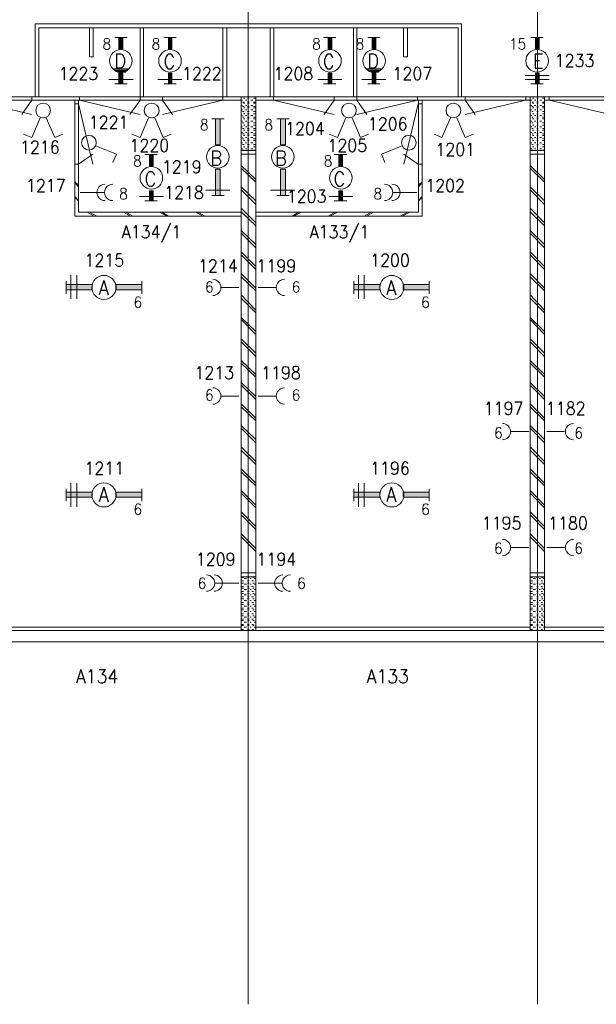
# Model space of a CAD drawing. Header units: metres. Extents: x -120 to -9, y 63 to 139.
# Tile 5 of 44: x -107 to -99, y 94 to 107. Entities that reach past the tile are written whole.
import ezdxf
from ezdxf.enums import TextEntityAlignment as Align

# ---------------------------------------------------------------- set-up
doc = ezdxf.new("R2010")
doc.units = ezdxf.units.M
doc.header["$MEASUREMENT"] = 0
doc.layers.add('Level 1', color=1, linetype='Continuous', lineweight=0)
doc.styles.add('Style-STANDARD', font='STANDARD.shx')

# ---------------------------------------------------------------- blocks, each defined once
blk = doc.blocks.new('FCAD35')
at = {"layer": 'Level 1', "color": 1, "linetype": 'Continuous', "lineweight": 0}
blk.add_circle((0, 0), 1, dxfattribs=at)
blk = doc.blocks.new('FCAD36')
at = {"layer": 'Level 1', "color": 1, "linetype": 'Continuous', "lineweight": 0}
blk.add_circle((0, 0), 1, dxfattribs=at)
blk = doc.blocks.new('FCAD37')
at = {"layer": 'Level 1', "color": 1, "linetype": 'Continuous', "lineweight": 0}
blk.add_circle((0, 0), 1, dxfattribs=at)
blk = doc.blocks.new('FCAD38')
at = {"layer": 'Level 1', "color": 1, "linetype": 'Continuous', "lineweight": 0}
blk.add_circle((0, 0), 1, dxfattribs=at)

msp = doc.modelspace()

# ---------------------------------------------------------------- linework, layer by layer
at = {"layer": 'Level 1', "color": 11, "linetype": 'Continuous', "lineweight": 0}
for p, q in [((-103.753, 120.383), (-103.753, 93.665)), ((-99.753, 120.383), (-99.753, 93.665)), ((-113.636, 106.204), (-14.097, 106.204)), ((-113.636, 98.672), (-14.097, 98.672))]:
    msp.add_line(p, q, dxfattribs=at)
at = {"layer": 'Level 1', "color": 1, "linetype": 'Continuous', "lineweight": 0}
for p, q in [((-106.698, 106.204), (-106.698, 107.212)), ((-106.698, 107.212), (-100.804, 107.212)), ((-106.647, 106.204), (-106.647, 107.157)), ((-106.647, 107.157), (-100.85, 107.157)), ((-105.948, 107.157), (-105.948, 106.758)), ((-105.897, 106.758), (-105.897, 107.157)), ((-105.249, 106.204), (-105.249, 107.157)), ((-105.202, 106.204), (-105.202, 107.157)), ((-104.104, 106.204), (-104.104, 107.157)), ((-104.05, 106.204), (-104.05, 107.157)), ((-103.452, 106.204), (-103.452, 107.157)), ((-103.401, 106.204), (-103.401, 107.157)), ((-102.3, 106.204), (-102.3, 107.157)), ((-102.253, 106.204), (-102.253, 107.157)), ((-101.608, 106.758), (-101.608, 107.157)), ((-101.554, 107.157), (-101.554, 106.758)), ((-100.85, 106.204), (-100.85, 107.157)), ((-100.804, 106.204), (-100.804, 107.212)), ((-105.429, 107.024), (-105.597, 107.024)), ((-104.749, 107.024), (-104.917, 107.024)), ((-102.542, 107.024), (-102.714, 107.024)), ((-101.933, 107.024), (-102.1, 107.024)), ((-99.847, 107.024), (-99.675, 107.024)), ((-105.948, 106.758), (-105.897, 106.758)), ((-101.554, 106.758), (-101.608, 106.758)), ((-105.401, 106.594), (-105.628, 106.594)), ((-105.409, 106.587), (-105.608, 106.587)), ((-105.417, 106.571), (-105.597, 106.571)), ((-105.436, 106.555), (-105.589, 106.555)), ((-105.448, 106.547), (-105.561, 106.547)), ((-101.905, 106.594), (-102.132, 106.594)), ((-101.913, 106.587), (-102.112, 106.587)), ((-101.925, 106.571), (-102.1, 106.571)), ((-101.94, 106.555), (-102.093, 106.555)), ((-101.952, 106.547), (-102.061, 106.547)), ((-105.347, 106.446), (-105.679, 106.446)), ((-104.671, 106.446), (-105.003, 106.446)), ((-102.46, 106.446), (-102.792, 106.446)), ((-101.85, 106.446), (-102.183, 106.446)), ((-99.925, 106.501), (-99.593, 106.501)), ((-99.925, 106.446), (-99.593, 106.446)), ((-105.429, 106.383), (-105.597, 106.383)), ((-104.749, 106.383), (-104.917, 106.383)), ((-102.542, 106.383), (-102.714, 106.383)), ((-101.933, 106.383), (-102.1, 106.383)), ((-99.847, 106.383), (-99.675, 106.383)), ((-111.839, 106.204), (-23.928, 106.204)), ((-107.647, 106.157), (-103.85, 106.157)), ((-107.589, 106.157), (-106.745, 105.962)), ((-106.745, 106.157), (-106.886, 105.962)), ((-106.745, 106.212), (-106.745, 106.157)), ((-106.151, 104.555), (-106.151, 106.157)), ((-106.1, 104.61), (-106.1, 106.157)), ((-106.089, 106.212), (-106.089, 106.157)), ((-106.089, 106.157), (-105.249, 105.962)), ((-105.249, 106.157), (-105.393, 105.962)), ((-105.249, 106.212), (-105.249, 106.157)), ((-104.94, 106.212), (-104.94, 106.157)), ((-104.104, 106.157), (-104.94, 105.962)), ((-104.94, 106.157), (-104.8, 105.962)), ((-104.104, 106.212), (-104.104, 106.157)), ((-103.85, 98.829), (-103.85, 106.204)), ((-103.831, 106.157), (-103.843, 106.157)), ((-103.811, 106.133), (-103.831, 106.133)), ((-103.8, 106.188), (-103.819, 106.188)), ((-103.772, 106.157), (-103.792, 106.157)), ((-103.741, 106.188), (-103.764, 106.188)), ((-103.741, 106.133), (-103.764, 106.133)), ((-103.69, 106.157), (-103.718, 106.157)), ((-103.659, 106.188), (-103.683, 106.188)), ((-103.659, 106.133), (-103.683, 106.133)), ((-103.651, 98.829), (-103.651, 106.204)), ((-103.651, 106.157), (-99.858, 106.157)), ((-103.405, 106.212), (-103.405, 106.157)), ((-103.405, 106.157), (-102.565, 105.962)), ((-102.565, 106.157), (-102.702, 105.962)), ((-102.565, 106.212), (-102.565, 106.157)), ((-102.253, 106.212), (-102.253, 106.157)), ((-101.413, 106.157), (-102.253, 105.962)), ((-102.253, 106.157), (-102.116, 105.962)), ((-101.413, 106.212), (-101.413, 106.157)), ((-101.401, 104.61), (-101.401, 106.157)), ((-101.35, 104.555), (-101.35, 106.157)), ((-100.757, 106.212), (-100.757, 106.157)), ((-99.917, 106.157), (-100.757, 105.962)), ((-100.757, 106.157), (-100.616, 105.962)), ((-99.917, 106.212), (-99.917, 106.157)), ((-99.858, 98.829), (-99.858, 106.204)), ((-99.835, 106.157), (-99.847, 106.157)), ((-99.815, 106.133), (-99.835, 106.133)), ((-99.804, 106.188), (-99.823, 106.188)), ((-99.776, 106.157), (-99.796, 106.157)), ((-99.745, 106.188), (-99.764, 106.188)), ((-99.745, 106.133), (-99.764, 106.133)), ((-99.698, 106.157), (-99.722, 106.157)), ((-99.667, 106.188), (-99.686, 106.188)), ((-99.667, 106.133), (-99.686, 106.133)), ((-99.659, 98.829), (-99.659, 106.204)), ((-99.659, 106.157), (-95.858, 106.157)), ((-99.593, 106.212), (-99.593, 106.157)), ((-99.593, 106.157), (-98.749, 105.962)), ((-106.151, 106.11), (-106.1, 106.11)), ((-106.1, 106.11), (-105.901, 105.274)), ((-103.831, 106.087), (-103.843, 106.087)), ((-103.831, 106.024), (-103.843, 106.024)), ((-103.811, 106.071), (-103.831, 106.071)), ((-103.811, 106.001), (-103.831, 106.001)), ((-103.8, 106.118), (-103.819, 106.118)), ((-103.8, 106.055), (-103.819, 106.055)), ((-103.772, 106.087), (-103.792, 106.087)), ((-103.772, 106.024), (-103.792, 106.024)), ((-103.741, 106.118), (-103.764, 106.118)), ((-103.741, 106.071), (-103.764, 106.071)), ((-103.741, 106.055), (-103.764, 106.055)), ((-103.741, 106.001), (-103.764, 106.001)), ((-103.69, 106.087), (-103.718, 106.087)), ((-103.69, 106.024), (-103.718, 106.024)), ((-103.659, 106.118), (-103.683, 106.118)), ((-103.659, 106.071), (-103.683, 106.071)), ((-103.659, 106.055), (-103.683, 106.055)), ((-103.659, 106.001), (-103.683, 106.001)), ((-101.405, 106.11), (-101.604, 105.274)), ((-101.35, 106.11), (-101.405, 106.11)), ((-99.835, 106.087), (-99.847, 106.087)), ((-99.835, 106.024), (-99.847, 106.024)), ((-99.815, 106.071), (-99.835, 106.071)), ((-99.815, 106.001), (-99.835, 106.001)), ((-99.804, 106.118), (-99.823, 106.118)), ((-99.804, 106.055), (-99.823, 106.055)), ((-99.776, 106.087), (-99.796, 106.087)), ((-99.776, 106.024), (-99.796, 106.024)), ((-99.745, 106.118), (-99.764, 106.118)), ((-99.745, 106.071), (-99.764, 106.071)), ((-99.745, 106.055), (-99.764, 106.055)), ((-99.745, 106.001), (-99.764, 106.001)), ((-99.698, 106.087), (-99.722, 106.087)), ((-99.698, 106.024), (-99.722, 106.024)), ((-99.667, 106.118), (-99.686, 106.118)), ((-99.667, 106.071), (-99.686, 106.071)), ((-99.667, 106.055), (-99.686, 106.055)), ((-99.667, 106.001), (-99.686, 106.001)), ((-106.632, 105.915), (-106.745, 105.641)), ((-106.546, 105.915), (-106.429, 105.641)), ((-105.132, 105.915), (-105.249, 105.641)), ((-105.046, 105.915), (-104.929, 105.641)), ((-104.257, 105.899), (-104.089, 105.899)), ((-103.831, 105.946), (-103.843, 105.946)), ((-103.831, 105.868), (-103.843, 105.868)), ((-103.811, 105.922), (-103.831, 105.922)), ((-103.8, 105.969), (-103.819, 105.969)), ((-103.8, 105.899), (-103.819, 105.899)), ((-103.772, 105.946), (-103.792, 105.946)), ((-103.772, 105.868), (-103.792, 105.868)), ((-103.741, 105.969), (-103.764, 105.969)), ((-103.741, 105.922), (-103.764, 105.922)), ((-103.741, 105.899), (-103.764, 105.899)), ((-103.69, 105.946), (-103.718, 105.946)), ((-103.69, 105.868), (-103.718, 105.868)), ((-103.659, 105.969), (-103.683, 105.969)), ((-103.659, 105.922), (-103.683, 105.922)), ((-103.659, 105.899), (-103.683, 105.899)), ((-103.358, 105.899), (-103.19, 105.899)), ((-102.405, 105.915), (-102.522, 105.641)), ((-102.319, 105.915), (-102.202, 105.641)), ((-100.96, 105.915), (-101.077, 105.641)), ((-100.87, 105.915), (-100.757, 105.641)), ((-99.835, 105.946), (-99.847, 105.946)), ((-99.835, 105.868), (-99.847, 105.868)), ((-99.815, 105.922), (-99.835, 105.922)), ((-99.804, 105.969), (-99.823, 105.969)), ((-99.804, 105.899), (-99.823, 105.899)), ((-99.776, 105.946), (-99.796, 105.946)), ((-99.776, 105.868), (-99.796, 105.868)), ((-99.745, 105.969), (-99.764, 105.969)), ((-99.745, 105.922), (-99.764, 105.922)), ((-99.745, 105.899), (-99.764, 105.899)), ((-99.698, 105.946), (-99.722, 105.946)), ((-99.698, 105.868), (-99.722, 105.868)), ((-99.667, 105.969), (-99.686, 105.969)), ((-99.667, 105.922), (-99.686, 105.922)), ((-99.667, 105.899), (-99.686, 105.899)), ((-103.831, 105.79), (-103.843, 105.79)), ((-103.811, 105.844), (-103.831, 105.844)), ((-103.811, 105.766), (-103.831, 105.766)), ((-103.8, 105.813), (-103.819, 105.813)), ((-103.8, 105.743), (-103.819, 105.743)), ((-103.772, 105.79), (-103.792, 105.79)), ((-103.741, 105.844), (-103.764, 105.844)), ((-103.741, 105.813), (-103.764, 105.813)), ((-103.741, 105.766), (-103.764, 105.766)), ((-103.741, 105.743), (-103.764, 105.743)), ((-103.69, 105.79), (-103.718, 105.79)), ((-103.659, 105.844), (-103.683, 105.844)), ((-103.659, 105.813), (-103.683, 105.813)), ((-103.659, 105.766), (-103.683, 105.766)), ((-103.659, 105.743), (-103.683, 105.743)), ((-99.835, 105.79), (-99.847, 105.79)), ((-99.815, 105.844), (-99.835, 105.844)), ((-99.815, 105.766), (-99.835, 105.766)), ((-99.804, 105.813), (-99.823, 105.813)), ((-99.804, 105.743), (-99.823, 105.743)), ((-99.776, 105.79), (-99.796, 105.79)), ((-99.745, 105.844), (-99.764, 105.844)), ((-99.745, 105.813), (-99.764, 105.813)), ((-99.745, 105.766), (-99.764, 105.766)), ((-99.745, 105.743), (-99.764, 105.743)), ((-99.698, 105.79), (-99.722, 105.79)), ((-99.667, 105.844), (-99.686, 105.844)), ((-99.667, 105.813), (-99.686, 105.813)), ((-99.667, 105.766), (-99.686, 105.766)), ((-99.667, 105.743), (-99.686, 105.743)), ((-106.745, 105.641), (-106.862, 105.688)), ((-106.429, 105.641), (-106.319, 105.688)), ((-105.249, 105.641), (-105.362, 105.688)), ((-104.929, 105.641), (-104.819, 105.688)), ((-103.831, 105.712), (-103.843, 105.712)), ((-103.831, 105.641), (-103.843, 105.641)), ((-103.811, 105.696), (-103.831, 105.696)), ((-103.811, 105.626), (-103.831, 105.626)), ((-103.8, 105.672), (-103.819, 105.672)), ((-103.8, 105.602), (-103.819, 105.602)), ((-103.772, 105.712), (-103.792, 105.712)), ((-103.772, 105.641), (-103.792, 105.641)), ((-103.741, 105.696), (-103.764, 105.696)), ((-103.741, 105.672), (-103.764, 105.672)), ((-103.741, 105.626), (-103.764, 105.626)), ((-103.741, 105.602), (-103.764, 105.602)), ((-103.69, 105.712), (-103.718, 105.712)), ((-103.69, 105.641), (-103.718, 105.641)), ((-103.659, 105.696), (-103.683, 105.696)), ((-103.659, 105.672), (-103.683, 105.672)), ((-103.659, 105.626), (-103.683, 105.626)), ((-103.659, 105.602), (-103.683, 105.602)), ((-102.522, 105.641), (-102.636, 105.688)), ((-102.202, 105.641), (-102.093, 105.688)), ((-101.077, 105.641), (-101.183, 105.688)), ((-100.757, 105.641), (-100.639, 105.688)), ((-99.835, 105.712), (-99.847, 105.712)), ((-99.835, 105.641), (-99.847, 105.641)), ((-99.815, 105.696), (-99.835, 105.696)), ((-99.815, 105.626), (-99.835, 105.626)), ((-99.804, 105.672), (-99.823, 105.672)), ((-99.804, 105.602), (-99.823, 105.602)), ((-99.776, 105.712), (-99.796, 105.712)), ((-99.776, 105.641), (-99.796, 105.641)), ((-99.745, 105.696), (-99.764, 105.696)), ((-99.745, 105.672), (-99.764, 105.672)), ((-99.745, 105.626), (-99.764, 105.626)), ((-99.745, 105.602), (-99.764, 105.602)), ((-99.698, 105.712), (-99.722, 105.712)), ((-99.698, 105.641), (-99.722, 105.641)), ((-99.667, 105.696), (-99.686, 105.696)), ((-99.667, 105.672), (-99.686, 105.672)), ((-99.667, 105.626), (-99.686, 105.626)), ((-99.667, 105.602), (-99.686, 105.602)), ((-105.85, 105.524), (-105.577, 105.415)), ((-103.651, 105.462), (-103.85, 105.462)), ((-103.831, 105.571), (-103.843, 105.571)), ((-103.831, 105.485), (-103.843, 105.485)), ((-103.811, 105.547), (-103.831, 105.547)), ((-103.811, 105.469), (-103.831, 105.469)), ((-103.8, 105.516), (-103.819, 105.516)), ((-103.772, 105.571), (-103.792, 105.571)), ((-103.772, 105.485), (-103.792, 105.485)), ((-103.741, 105.547), (-103.764, 105.547)), ((-103.741, 105.516), (-103.764, 105.516)), ((-103.741, 105.469), (-103.764, 105.469)), ((-103.69, 105.571), (-103.718, 105.571)), ((-103.69, 105.485), (-103.718, 105.485)), ((-103.659, 105.547), (-103.683, 105.547)), ((-103.659, 105.516), (-103.683, 105.516)), ((-103.659, 105.469), (-103.683, 105.469)), ((-101.639, 105.524), (-101.913, 105.415)), ((-99.659, 105.462), (-99.858, 105.462)), ((-99.835, 105.571), (-99.847, 105.571)), ((-99.835, 105.485), (-99.847, 105.485)), ((-99.815, 105.547), (-99.835, 105.547)), ((-99.815, 105.469), (-99.835, 105.469)), ((-99.804, 105.516), (-99.823, 105.516)), ((-99.776, 105.571), (-99.796, 105.571)), ((-99.776, 105.485), (-99.796, 105.485)), ((-99.745, 105.547), (-99.764, 105.547)), ((-99.745, 105.516), (-99.764, 105.516)), ((-99.745, 105.469), (-99.764, 105.469)), ((-99.698, 105.571), (-99.722, 105.571)), ((-99.698, 105.485), (-99.722, 105.485)), ((-99.667, 105.547), (-99.686, 105.547)), ((-99.667, 105.516), (-99.686, 105.516)), ((-99.667, 105.469), (-99.686, 105.469)), ((-106.1, 105.274), (-105.901, 105.415)), ((-105.577, 105.415), (-105.628, 105.297)), ((-105.014, 105.407), (-105.183, 105.407)), ((-103.651, 105.415), (-103.85, 105.415)), ((-102.393, 105.407), (-102.565, 105.407)), ((-101.913, 105.415), (-101.866, 105.297)), ((-101.405, 105.274), (-101.604, 105.415)), ((-99.659, 105.415), (-99.858, 105.415)), ((-106.151, 105.274), (-106.1, 105.274)), ((-103.651, 105.063), (-103.85, 105.258)), ((-103.651, 105.024), (-103.85, 105.219)), ((-101.35, 105.274), (-101.405, 105.274)), ((-99.659, 105.063), (-99.858, 105.258)), ((-99.659, 105.024), (-99.858, 105.219)), ((-106.1, 104.985), (-106.151, 105.032)), ((-106.1, 104.962), (-106.151, 105.016)), ((-104.007, 104.915), (-104.343, 104.915)), ((-103.651, 104.766), (-103.85, 104.962)), ((-103.651, 104.719), (-103.85, 104.922)), ((-103.108, 104.915), (-103.444, 104.915)), ((-101.401, 104.985), (-101.35, 105.032)), ((-101.401, 104.962), (-101.35, 105.016)), ((-99.659, 104.766), (-99.858, 104.962)), ((-99.659, 104.719), (-99.858, 104.922)), ((-106.1, 104.774), (-106.151, 104.829)), ((-106.1, 104.766), (-106.151, 104.813)), ((-105.749, 104.883), (-106.077, 104.883)), ((-104.925, 104.829), (-105.257, 104.829)), ((-104.257, 104.844), (-104.089, 104.844)), ((-103.358, 104.844), (-103.19, 104.844)), ((-102.308, 104.829), (-102.639, 104.829)), ((-101.749, 104.883), (-101.425, 104.883)), ((-101.401, 104.774), (-101.35, 104.829)), ((-101.401, 104.766), (-101.35, 104.813)), ((-105.014, 104.766), (-105.183, 104.766)), ((-103.651, 104.462), (-103.85, 104.665)), ((-102.393, 104.766), (-102.565, 104.766)), ((-99.659, 104.462), (-99.858, 104.665)), ((-103.85, 104.555), (-106.151, 104.555)), ((-103.85, 104.61), (-106.1, 104.61)), ((-105.882, 104.555), (-105.979, 104.61)), ((-105.847, 104.555), (-105.948, 104.61)), ((-105.382, 104.555), (-105.479, 104.61)), ((-105.35, 104.555), (-105.448, 104.61)), ((-104.878, 104.555), (-104.983, 104.61)), ((-104.854, 104.555), (-104.948, 104.61)), ((-104.378, 104.555), (-104.483, 104.61)), ((-104.35, 104.555), (-104.452, 104.61)), ((-103.651, 104.422), (-103.85, 104.618)), ((-103.651, 104.61), (-101.401, 104.61)), ((-103.651, 104.555), (-101.35, 104.555)), ((-103.147, 104.555), (-103.054, 104.61)), ((-103.124, 104.555), (-103.018, 104.61)), ((-102.647, 104.555), (-102.554, 104.61)), ((-102.624, 104.555), (-102.522, 104.61)), ((-102.151, 104.555), (-102.054, 104.61)), ((-102.12, 104.555), (-102.022, 104.61)), ((-101.655, 104.555), (-101.554, 104.61)), ((-101.624, 104.555), (-101.522, 104.61)), ((-99.659, 104.422), (-99.858, 104.618)), ((-103.651, 104.165), (-103.85, 104.36)), ((-103.651, 104.118), (-103.85, 104.321)), ((-99.659, 104.165), (-99.858, 104.36)), ((-99.659, 104.118), (-99.858, 104.321)), ((-103.651, 103.86), (-103.85, 104.063)), ((-103.651, 103.821), (-103.85, 104.024)), ((-99.659, 103.86), (-99.858, 104.063)), ((-99.659, 103.821), (-99.858, 104.024)), ((-106.206, 103.415), (-106.206, 103.743)), ((-106.124, 103.415), (-106.124, 103.743)), ((-103.651, 103.563), (-103.85, 103.766)), ((-103.651, 103.524), (-103.85, 103.719)), ((-102.229, 103.415), (-102.229, 103.743)), ((-102.151, 103.415), (-102.151, 103.743)), ((-99.659, 103.563), (-99.858, 103.766)), ((-99.659, 103.524), (-99.858, 103.719)), ((-106.272, 103.657), (-106.272, 103.485)), ((-105.225, 103.657), (-105.225, 103.485)), ((-103.882, 103.571), (-104.124, 103.571)), ((-103.616, 103.571), (-103.374, 103.571)), ((-102.296, 103.657), (-102.296, 103.485)), ((-101.253, 103.657), (-101.253, 103.485)), ((-103.651, 103.258), (-103.85, 103.469)), ((-103.651, 103.219), (-103.85, 103.422)), ((-99.659, 103.258), (-99.858, 103.469)), ((-99.659, 103.219), (-99.858, 103.422)), ((-103.651, 102.962), (-103.85, 103.157)), ((-99.659, 102.962), (-99.858, 103.157)), ((-103.651, 102.922), (-103.85, 103.126)), ((-99.659, 102.922), (-99.858, 103.126)), ((-103.651, 102.665), (-103.85, 102.86)), ((-103.651, 102.618), (-103.85, 102.821)), ((-99.659, 102.665), (-99.858, 102.86)), ((-99.659, 102.618), (-99.858, 102.821)), ((-103.651, 102.368), (-103.85, 102.563)), ((-103.651, 102.329), (-103.85, 102.524)), ((-99.659, 102.368), (-99.858, 102.563)), ((-99.659, 102.329), (-99.858, 102.524)), ((-103.651, 102.063), (-103.85, 102.258)), ((-103.651, 102.024), (-103.85, 102.219)), ((-99.659, 102.063), (-99.858, 102.258)), ((-99.659, 102.024), (-99.858, 102.219)), ((-103.882, 102.071), (-104.124, 102.071)), ((-103.616, 102.071), (-103.374, 102.071)), ((-103.651, 101.766), (-103.85, 101.962)), ((-103.651, 101.727), (-103.85, 101.922)), ((-99.659, 101.766), (-99.858, 101.962)), ((-99.659, 101.727), (-99.858, 101.922)), ((-103.651, 101.469), (-103.85, 101.665)), ((-99.659, 101.469), (-99.858, 101.665)), ((-103.651, 101.422), (-103.85, 101.626)), ((-99.874, 101.579), (-100.12, 101.579)), ((-99.659, 101.422), (-99.858, 101.626)), ((-99.624, 101.579), (-99.382, 101.579)), ((-103.651, 101.165), (-103.85, 101.368)), ((-103.651, 101.126), (-103.85, 101.321)), ((-99.659, 101.165), (-99.858, 101.368)), ((-99.659, 101.126), (-99.858, 101.321)), ((-103.651, 100.868), (-103.85, 101.063)), ((-103.651, 100.829), (-103.85, 101.024)), ((-99.659, 100.868), (-99.858, 101.063)), ((-99.659, 100.829), (-99.858, 101.024)), ((-106.206, 100.54), (-106.206, 100.868)), ((-106.124, 100.54), (-106.124, 100.868)), ((-102.229, 100.54), (-102.229, 100.868)), ((-102.151, 100.54), (-102.151, 100.868)), ((-106.272, 100.79), (-106.272, 100.618)), ((-105.225, 100.79), (-105.225, 100.618)), ((-103.651, 100.563), (-103.85, 100.766)), ((-103.651, 100.524), (-103.85, 100.727)), ((-102.296, 100.79), (-102.296, 100.618)), ((-101.253, 100.79), (-101.253, 100.618)), ((-99.659, 100.563), (-99.858, 100.766)), ((-99.659, 100.524), (-99.858, 100.727)), ((-103.651, 100.266), (-103.85, 100.469)), ((-103.651, 100.227), (-103.85, 100.43)), ((-99.659, 100.266), (-99.858, 100.469)), ((-99.659, 100.227), (-99.858, 100.43)), ((-103.651, 99.962), (-103.85, 100.165)), ((-99.659, 99.962), (-99.858, 100.165)), ((-103.651, 99.922), (-103.85, 100.126)), ((-99.659, 99.922), (-99.858, 100.126)), ((-99.874, 99.977), (-100.12, 99.977)), ((-99.624, 99.977), (-99.382, 99.977)), ((-103.85, 99.626), (-103.651, 99.626)), ((-99.858, 99.626), (-99.659, 99.626)), ((-104.206, 99.485), (-103.882, 99.485)), ((-103.85, 99.571), (-103.651, 99.571)), ((-103.843, 99.563), (-103.819, 99.563)), ((-103.843, 99.516), (-103.819, 99.516)), ((-103.843, 99.485), (-103.819, 99.485)), ((-103.811, 99.547), (-103.78, 99.547)), ((-103.811, 99.469), (-103.78, 99.469)), ((-103.764, 99.563), (-103.741, 99.563)), ((-103.764, 99.516), (-103.741, 99.516)), ((-103.764, 99.485), (-103.741, 99.485)), ((-103.729, 99.547), (-103.714, 99.547)), ((-103.729, 99.469), (-103.714, 99.469)), ((-103.702, 99.516), (-103.683, 99.516)), ((-103.69, 99.563), (-103.671, 99.563)), ((-103.69, 99.485), (-103.671, 99.485)), ((-103.671, 99.547), (-103.659, 99.547)), ((-103.671, 99.469), (-103.659, 99.469)), ((-103.292, 99.485), (-103.616, 99.485)), ((-99.858, 99.571), (-99.659, 99.571)), ((-99.847, 99.563), (-99.823, 99.563)), ((-99.847, 99.516), (-99.823, 99.516)), ((-99.847, 99.485), (-99.823, 99.485)), ((-99.815, 99.547), (-99.784, 99.547)), ((-99.815, 99.469), (-99.784, 99.469)), ((-99.764, 99.563), (-99.745, 99.563)), ((-99.764, 99.516), (-99.745, 99.516)), ((-99.764, 99.485), (-99.745, 99.485)), ((-99.733, 99.547), (-99.714, 99.547)), ((-99.733, 99.469), (-99.714, 99.469)), ((-99.706, 99.516), (-99.686, 99.516)), ((-99.698, 99.563), (-99.675, 99.563)), ((-99.698, 99.485), (-99.675, 99.485)), ((-99.675, 99.547), (-99.667, 99.547)), ((-99.675, 99.469), (-99.667, 99.469)), ((-103.843, 99.438), (-103.819, 99.438)), ((-103.843, 99.415), (-103.819, 99.415)), ((-103.843, 99.368), (-103.819, 99.368)), ((-103.843, 99.344), (-103.819, 99.344)), ((-103.811, 99.399), (-103.78, 99.399)), ((-103.764, 99.438), (-103.741, 99.438)), ((-103.764, 99.415), (-103.741, 99.415)), ((-103.764, 99.368), (-103.741, 99.368)), ((-103.764, 99.344), (-103.741, 99.344)), ((-103.729, 99.399), (-103.714, 99.399)), ((-103.702, 99.438), (-103.683, 99.438)), ((-103.702, 99.368), (-103.683, 99.368)), ((-103.69, 99.415), (-103.671, 99.415)), ((-103.69, 99.344), (-103.671, 99.344)), ((-103.671, 99.399), (-103.659, 99.399)), ((-99.847, 99.438), (-99.823, 99.438)), ((-99.847, 99.415), (-99.823, 99.415)), ((-99.847, 99.368), (-99.823, 99.368)), ((-99.847, 99.344), (-99.823, 99.344)), ((-99.815, 99.399), (-99.784, 99.399)), ((-99.764, 99.438), (-99.745, 99.438)), ((-99.764, 99.415), (-99.745, 99.415)), ((-99.764, 99.368), (-99.745, 99.368)), ((-99.764, 99.344), (-99.745, 99.344)), ((-99.733, 99.399), (-99.714, 99.399)), ((-99.706, 99.438), (-99.686, 99.438)), ((-99.706, 99.368), (-99.686, 99.368)), ((-99.698, 99.415), (-99.675, 99.415)), ((-99.698, 99.344), (-99.675, 99.344)), ((-99.675, 99.399), (-99.667, 99.399)), ((-103.843, 99.297), (-103.819, 99.297)), ((-103.843, 99.266), (-103.819, 99.266)), ((-103.843, 99.219), (-103.819, 99.219)), ((-103.811, 99.321), (-103.78, 99.321)), ((-103.811, 99.243), (-103.78, 99.243)), ((-103.764, 99.297), (-103.741, 99.297)), ((-103.764, 99.266), (-103.741, 99.266)), ((-103.764, 99.219), (-103.741, 99.219)), ((-103.729, 99.321), (-103.714, 99.321)), ((-103.729, 99.243), (-103.714, 99.243)), ((-103.702, 99.297), (-103.683, 99.297)), ((-103.702, 99.219), (-103.683, 99.219)), ((-103.69, 99.266), (-103.671, 99.266)), ((-103.671, 99.321), (-103.659, 99.321)), ((-103.671, 99.243), (-103.659, 99.243)), ((-99.847, 99.297), (-99.823, 99.297)), ((-99.847, 99.266), (-99.823, 99.266)), ((-99.847, 99.219), (-99.823, 99.219)), ((-99.815, 99.321), (-99.784, 99.321)), ((-99.815, 99.243), (-99.784, 99.243)), ((-99.764, 99.297), (-99.745, 99.297)), ((-99.764, 99.266), (-99.745, 99.266)), ((-99.764, 99.219), (-99.745, 99.219)), ((-99.733, 99.321), (-99.714, 99.321)), ((-99.733, 99.243), (-99.714, 99.243)), ((-99.706, 99.297), (-99.686, 99.297)), ((-99.706, 99.219), (-99.686, 99.219)), ((-99.698, 99.266), (-99.675, 99.266)), ((-99.675, 99.321), (-99.667, 99.321)), ((-99.675, 99.243), (-99.667, 99.243)), ((-103.843, 99.188), (-103.819, 99.188)), ((-103.843, 99.141), (-103.819, 99.141)), ((-103.843, 99.118), (-103.819, 99.118)), ((-103.843, 99.063), (-103.819, 99.063)), ((-103.811, 99.165), (-103.78, 99.165)), ((-103.811, 99.094), (-103.78, 99.094)), ((-103.764, 99.188), (-103.741, 99.188)), ((-103.764, 99.141), (-103.741, 99.141)), ((-103.764, 99.118), (-103.741, 99.118)), ((-103.764, 99.063), (-103.741, 99.063)), ((-103.729, 99.165), (-103.714, 99.165)), ((-103.729, 99.094), (-103.714, 99.094)), ((-103.702, 99.141), (-103.683, 99.141)), ((-103.702, 99.063), (-103.683, 99.063)), ((-103.69, 99.188), (-103.671, 99.188)), ((-103.69, 99.118), (-103.671, 99.118)), ((-103.671, 99.165), (-103.659, 99.165)), ((-103.671, 99.094), (-103.659, 99.094)), ((-99.847, 99.188), (-99.823, 99.188)), ((-99.847, 99.141), (-99.823, 99.141)), ((-99.847, 99.118), (-99.823, 99.118)), ((-99.847, 99.063), (-99.823, 99.063)), ((-99.815, 99.165), (-99.784, 99.165)), ((-99.815, 99.094), (-99.784, 99.094)), ((-99.764, 99.188), (-99.745, 99.188)), ((-99.764, 99.141), (-99.745, 99.141)), ((-99.764, 99.118), (-99.745, 99.118)), ((-99.764, 99.063), (-99.745, 99.063)), ((-99.733, 99.165), (-99.714, 99.165)), ((-99.733, 99.094), (-99.714, 99.094)), ((-99.706, 99.141), (-99.686, 99.141)), ((-99.706, 99.063), (-99.686, 99.063)), ((-99.698, 99.188), (-99.675, 99.188)), ((-99.698, 99.118), (-99.675, 99.118)), ((-99.675, 99.165), (-99.667, 99.165)), ((-99.675, 99.094), (-99.667, 99.094)), ((-103.843, 99.032), (-103.819, 99.032)), ((-103.843, 98.985), (-103.819, 98.985)), ((-103.843, 98.969), (-103.819, 98.969)), ((-103.811, 99.016), (-103.78, 99.016)), ((-103.811, 98.946), (-103.78, 98.946)), ((-103.764, 99.032), (-103.741, 99.032)), ((-103.764, 98.985), (-103.741, 98.985)), ((-103.764, 98.969), (-103.741, 98.969)), ((-103.729, 99.016), (-103.714, 99.016)), ((-103.729, 98.946), (-103.714, 98.946)), ((-103.702, 98.985), (-103.683, 98.985)), ((-103.69, 99.032), (-103.671, 99.032)), ((-103.69, 98.969), (-103.671, 98.969)), ((-103.671, 99.016), (-103.659, 99.016)), ((-103.671, 98.946), (-103.659, 98.946)), ((-99.847, 99.032), (-99.823, 99.032)), ((-99.847, 98.985), (-99.823, 98.985)), ((-99.847, 98.969), (-99.823, 98.969)), ((-99.815, 99.016), (-99.784, 99.016)), ((-99.815, 98.946), (-99.784, 98.946)), ((-99.764, 99.032), (-99.745, 99.032)), ((-99.764, 98.985), (-99.745, 98.985)), ((-99.764, 98.969), (-99.745, 98.969)), ((-99.733, 99.016), (-99.714, 99.016)), ((-99.733, 98.946), (-99.714, 98.946)), ((-99.706, 98.985), (-99.686, 98.985)), ((-99.698, 99.032), (-99.675, 99.032)), ((-99.698, 98.969), (-99.675, 98.969)), ((-99.675, 99.016), (-99.667, 99.016)), ((-99.675, 98.946), (-99.667, 98.946)), ((-107.839, 98.829), (-51.698, 98.829)), ((-107.636, 98.876), (-103.85, 98.876)), ((-103.843, 98.915), (-103.819, 98.915)), ((-103.843, 98.899), (-103.819, 98.899)), ((-103.843, 98.844), (-103.819, 98.844)), ((-103.811, 98.876), (-103.78, 98.876)), ((-103.764, 98.915), (-103.741, 98.915)), ((-103.764, 98.899), (-103.741, 98.899)), ((-103.764, 98.844), (-103.741, 98.844)), ((-103.729, 98.876), (-103.714, 98.876)), ((-103.702, 98.915), (-103.683, 98.915)), ((-103.702, 98.844), (-103.683, 98.844)), ((-103.69, 98.899), (-103.671, 98.899)), ((-103.671, 98.876), (-103.659, 98.876)), ((-103.651, 98.876), (-99.858, 98.876)), ((-99.847, 98.915), (-99.823, 98.915)), ((-99.847, 98.899), (-99.823, 98.899)), ((-99.847, 98.844), (-99.823, 98.844)), ((-99.815, 98.876), (-99.784, 98.876)), ((-99.764, 98.915), (-99.745, 98.915)), ((-99.764, 98.899), (-99.745, 98.899)), ((-99.764, 98.844), (-99.745, 98.844)), ((-99.733, 98.876), (-99.714, 98.876)), ((-99.706, 98.915), (-99.686, 98.915)), ((-99.706, 98.844), (-99.686, 98.844)), ((-99.698, 98.899), (-99.675, 98.899)), ((-99.675, 98.876), (-99.667, 98.876)), ((-99.659, 98.876), (-95.858, 98.876)), ((-107.987, 98.672), (-51.554, 98.672))]:
    msp.add_line(p, q, dxfattribs=at)
for centre, radius in [((-105.514, 106.704), 0.156), ((-104.835, 106.704), 0.156), ((-102.624, 106.704), 0.156), ((-102.014, 106.704), 0.156), ((-99.761, 106.704), 0.156), ((-106.589, 106.016), 0.102), ((-105.089, 106.016), 0.102), ((-102.362, 106.016), 0.102), ((-100.917, 106.016), 0.102), ((-105.956, 105.571), 0.102), ((-101.534, 105.571), 0.102), ((-104.175, 105.376), 0.156), ((-103.276, 105.376), 0.156), ((-105.093, 105.087), 0.156), ((-102.475, 105.087), 0.156)]:
    msp.add_circle(centre, radius, dxfattribs=at)
for centre, start, end in [((-105.733, 104.884), 90, 270.0002), ((-105.628, 104.884), 90, 270.0002), ((-101.87, 104.884), 270.0001, 90), ((-101.768, 104.884), 270.0001, 90), ((-104.245, 103.571), 270.0001, 90), ((-103.253, 103.571), 90, 270.0001), ((-104.245, 102.071), 270.0001, 90), ((-103.253, 102.071), 90, 270.0001), ((-100.241, 101.579), 270.0001, 90), ((-99.257, 101.579), 90, 270.0001), ((-100.241, 99.977), 270.0001, 90), ((-99.257, 99.977), 90, 270.0001), ((-104.331, 99.485), 270.0001, 90), ((-104.225, 99.485), 270.0001, 90), ((-103.276, 99.485), 90, 270.0002), ((-103.171, 99.485), 90, 270.0002)]:
    msp.add_arc(centre, 0.113, start, end, dxfattribs=at)
at = {"layer": 'Level 1', "color": 1, "linetype": 'Continuous', "lineweight": 0, "extrusion": (0, 0, -1)}
for points in [[(105.542, 106.868), (105.487, 106.868), (105.542, 107.024), (105.487, 107.024)], [(104.858, 106.868), (104.811, 106.868), (104.858, 107.024), (104.811, 107.024)], [(102.647, 106.868), (102.6, 106.868), (102.647, 107.024), (102.6, 107.024)], [(102.042, 106.868), (101.991, 106.868), (102.042, 107.024), (101.991, 107.024)], [(105.542, 106.383), (105.487, 106.383), (105.542, 106.532), (105.487, 106.532)], [(104.858, 106.383), (104.811, 106.383), (104.858, 106.532), (104.811, 106.532)], [(102.647, 106.383), (102.6, 106.383), (102.647, 106.532), (102.6, 106.532)], [(102.042, 106.383), (101.991, 106.383), (102.042, 106.532), (101.991, 106.532)], [(104.206, 105.54), (104.206, 105.899), (104.143, 105.54), (104.143, 105.899)], [(103.308, 105.54), (103.308, 105.899), (103.241, 105.54), (103.241, 105.899)], [(105.12, 105.251), (105.069, 105.251), (105.12, 105.407), (105.069, 105.407)], [(102.503, 105.251), (102.452, 105.251), (102.503, 105.407), (102.452, 105.407)], [(105.12, 104.766), (105.069, 104.766), (105.12, 104.907), (105.069, 104.907)], [(102.503, 104.766), (102.452, 104.766), (102.503, 104.907), (102.452, 104.907)], [(105.581, 103.61), (105.225, 103.61), (105.581, 103.54), (105.225, 103.54)], [(101.612, 103.61), (101.253, 103.61), (101.612, 103.54), (101.253, 103.54)], [(105.581, 100.743), (105.225, 100.743), (105.581, 100.672), (105.225, 100.672)], [(101.612, 100.743), (101.253, 100.743), (101.612, 100.672), (101.253, 100.672)]]:
    msp.add_solid(points, dxfattribs=at)
at = {"layer": 'Level 1', "color": 1, "linetype": 'Continuous', "lineweight": 0}
for points in [[(-99.733, 106.868), (-99.784, 106.868), (-99.733, 107.024), (-99.784, 107.024)], [(-99.733, 106.383), (-99.784, 106.383), (-99.733, 106.532), (-99.784, 106.532)], [(-104.143, 105.204), (-104.143, 104.844), (-104.206, 105.204), (-104.206, 104.844)], [(-103.241, 105.204), (-103.241, 104.844), (-103.308, 105.204), (-103.308, 104.844)], [(-105.913, 103.54), (-106.272, 103.54), (-105.913, 103.61), (-106.272, 103.61)], [(-101.936, 103.54), (-102.296, 103.54), (-101.936, 103.61), (-102.296, 103.61)], [(-105.913, 100.672), (-106.272, 100.672), (-105.913, 100.743), (-106.272, 100.743)], [(-101.936, 100.672), (-102.296, 100.672), (-101.936, 100.743), (-102.296, 100.743)]]:
    msp.add_solid(points, dxfattribs=at)
for points in [[(-105.542, 106.868), (-105.487, 106.868), (-105.487, 107.024), (-105.542, 107.024)], [(-104.858, 106.868), (-104.811, 106.868), (-104.811, 107.024), (-104.858, 107.024)], [(-102.647, 106.868), (-102.6, 106.868), (-102.6, 107.024), (-102.647, 107.024)], [(-102.042, 106.868), (-101.991, 106.868), (-101.991, 107.024), (-102.042, 107.024)], [(-99.733, 106.868), (-99.784, 106.868), (-99.784, 107.024), (-99.733, 107.024)], [(-105.542, 106.383), (-105.487, 106.383), (-105.487, 106.532), (-105.542, 106.532)], [(-104.858, 106.383), (-104.811, 106.383), (-104.811, 106.532), (-104.858, 106.532)], [(-102.647, 106.383), (-102.6, 106.383), (-102.6, 106.532), (-102.647, 106.532)], [(-102.042, 106.383), (-101.991, 106.383), (-101.991, 106.532), (-102.042, 106.532)], [(-99.733, 106.383), (-99.784, 106.383), (-99.784, 106.532), (-99.733, 106.532)], [(-104.206, 105.54), (-104.206, 105.899), (-104.143, 105.899), (-104.143, 105.54)], [(-103.308, 105.54), (-103.308, 105.899), (-103.241, 105.899), (-103.241, 105.54)], [(-105.12, 105.251), (-105.069, 105.251), (-105.069, 105.407), (-105.12, 105.407)], [(-102.503, 105.251), (-102.452, 105.251), (-102.452, 105.407), (-102.503, 105.407)], [(-104.143, 105.204), (-104.143, 104.844), (-104.206, 104.844), (-104.206, 105.204)], [(-103.241, 105.204), (-103.241, 104.844), (-103.308, 104.844), (-103.308, 105.204)], [(-105.12, 104.766), (-105.069, 104.766), (-105.069, 104.907), (-105.12, 104.907)], [(-102.503, 104.766), (-102.452, 104.766), (-102.452, 104.907), (-102.503, 104.907)], [(-105.913, 103.54), (-106.272, 103.54), (-106.272, 103.61), (-105.913, 103.61)], [(-105.581, 103.61), (-105.225, 103.61), (-105.225, 103.54), (-105.581, 103.54)], [(-101.936, 103.54), (-102.296, 103.54), (-102.296, 103.61), (-101.936, 103.61)], [(-101.612, 103.61), (-101.253, 103.61), (-101.253, 103.54), (-101.612, 103.54)], [(-105.913, 100.672), (-106.272, 100.672), (-106.272, 100.743), (-105.913, 100.743)], [(-105.581, 100.743), (-105.225, 100.743), (-105.225, 100.672), (-105.581, 100.672)], [(-101.936, 100.672), (-102.296, 100.672), (-102.296, 100.743), (-101.936, 100.743)], [(-101.612, 100.743), (-101.253, 100.743), (-101.253, 100.672), (-101.612, 100.672)]]:
    msp.add_3dface(points, dxfattribs=at)

# ---------------------------------------------------------------- block references
at = {"layer": 'Level 1', "color": 1, "linetype": 'Continuous', "lineweight": 0, "xscale": 0.166301}
for name, p, yscale in [('FCAD35', (-105.749, 103.571), 0.1663), ('FCAD36', (-101.768, 103.571), 0.1663), ('FCAD37', (-105.749, 100.704), 0.1663), ('FCAD38', (-101.768, 100.704), 0.166301)]:
    msp.add_blockref(name, p, dxfattribs=dict(at, yscale=yscale))

# ---------------------------------------------------------------- texts
at = {"layer": 'Level 1', "color": 1, "linetype": 'Continuous', "lineweight": 0, "style": 'Style-STANDARD'}
for s, height, p in [('8', 0.152, (-105.709, 106.86)), ('8', 0.152, (-105.03, 106.86)), ('8', 0.152, (-102.811, 106.86)), ('8', 0.152, (-102.209, 106.86)), ('15', 0.1523, (-100.03, 106.86)), ('1233', 0.1757, (-99.243, 106.618)), ('1223', 0.1757, (-106.102, 106.438)), ('1222', 0.1757, (-104.395, 106.438)), ('1208', 0.1757, (-103.13, 106.438)), ('1207', 0.1757, (-101.485, 106.438)), ('1221', 0.1757, (-105.685, 105.766)), ('8', 0.152, (-104.362, 105.743)), ('8', 0.152, (-103.471, 105.743)), ('1204', 0.1757, (-102.97, 105.68)), ('1206', 0.1757, (-101.826, 105.743)), ('1216', 0.1757, (-106.635, 105.422)), ('1220', 0.1757, (-105.122, 105.446)), ('1205', 0.1757, (-102.384, 105.446)), ('1201', 0.1757, (-100.892, 105.391)), ('8', 0.152, (-105.287, 105.243)), ('1219', 0.1757, (-104.673, 105.149)), ('8', 0.152, (-102.651, 105.243)), ('1217', 0.1757, (-106.552, 104.891)), ('1202', 0.1757, (-101.032, 104.891)), ('8', 0.152, (-105.479, 104.79)), ('1218', 0.1757, (-104.642, 104.797)), ('1203', 0.1757, (-102.946, 104.743)), ('8', 0.152, (-101.963, 104.79)), ('A134/1', 0.1757, (-105.09, 104.251)), ('A133/1', 0.1757, (-102.492, 104.251)), ('1215', 0.1757, (-105.744, 103.86)), ('1214', 0.1757, (-104.173, 103.782)), ('1199', 0.1757, (-103.365, 103.782)), ('1200', 0.1757, (-101.794, 103.86)), ('6', 0.152, (-104.292, 103.501)), ('6', 0.152, (-103.093, 103.501)), ('6', 0.152, (-105.28, 103.29)), ('6', 0.152, (-101.304, 103.29)), ('1213', 0.1757, (-104.224, 102.305)), ('1198', 0.1757, (-103.302, 102.305)), ('6', 0.152, (-104.292, 102.008)), ('6', 0.152, (-103.093, 102.008)), ('1197', 0.1757, (-100.224, 101.813)), ('1182', 0.1757, (-99.365, 101.813)), ('6', 0.152, (-100.296, 101.485)), ('6', 0.152, (-99.186, 101.485)), ('1211', 0.1757, (-105.744, 100.985)), ('1196', 0.1757, (-101.795, 100.985)), ('6', 0.152, (-105.28, 100.43)), ('6', 0.152, (-101.304, 100.43)), ('1195', 0.1757, (-100.251, 100.227)), ('1180', 0.1757, (-99.333, 100.227)), ('6', 0.152, (-100.296, 99.891)), ('6', 0.152, (-99.186, 99.891)), ('1209', 0.1757, (-104.204, 99.727)), ('1194', 0.1757, (-103.365, 99.727)), ('6', 0.152, (-104.393, 99.407)), ('6', 0.152, (-103.018, 99.407)), ('A134', 0.1914, (-105.844, 98.102)), ('A133', 0.1914, (-101.825, 98.102))]:
    msp.add_text(s, height=height, dxfattribs=at).set_placement(p, align=Align.CENTER)
for s, p in [('D', (-105.443, 106.602)), ('C', (-104.763, 106.594)), ('C', (-102.56, 106.594)), ('D', (-101.947, 106.602)), ('B', (-104.115, 105.258)), ('B', (-103.22, 105.258)), ('C', (-105.025, 104.969)), ('C', (-102.411, 104.969)), ('A', (-105.681, 103.469)), ('A', (-101.708, 103.469)), ('A', (-105.681, 100.61)), ('A', (-101.708, 100.61))]:
    msp.add_text(s, height=0.199, dxfattribs=at).set_placement(p, align=Align.RIGHT)
msp.add_text('E', height=0.199, dxfattribs=at).set_placement((-99.819, 106.602))

doc.saveas('drawing.dxf')
